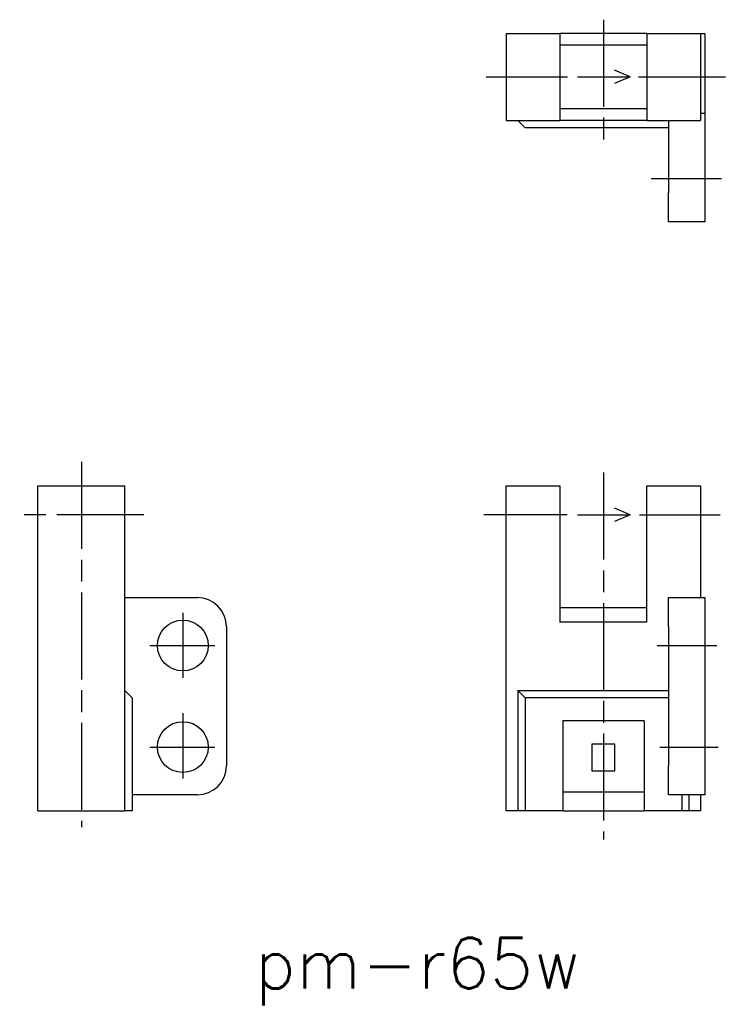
# Model space of a CAD drawing. Extents: x 72.2 to 121.1, y 130.4 to 198.2.
import ezdxf

# ---------------------------------------------------------------- set-up
doc = ezdxf.new("R2010")
doc.units = 0
doc.linetypes.add('AM_ISO08W050X2', pattern=[9, 6, -0.75, 1.5, -0.75])
doc.layers.get('0').update_dxf_attribs({"linetype": 'CONTINUOUS'})
doc.styles.get("Standard").update_dxf_attribs({"font": 'txt', "bigfont": 'bigfont'})

# ---------------------------------------------------------------- blocks, each defined once
blk = doc.blocks.new('*U3')
at = {"color": 2, "linetype": 'AM_ISO08W050X2'}
blk.add_text('pm-r65w', height=3.5, dxfattribs=at).set_placement((88.411, 131.45))

msp = doc.modelspace()

# ---------------------------------------------------------------- linework, layer by layer
at = {"color": 4, "linetype": 'AM_ISO08W050X2'}
for p, q in [((112.449, 198.238), (112.449, 189.86)), ((104.371, 194.291), (109.964, 194.291)), ((114.878, 194.291), (121.063, 194.291)), ((115.742, 187.291), (120.59, 187.291)), ((76.451, 167.755), (76.451, 142.571)), ((112.449, 167.021), (112.449, 141.719)), ((80.761, 164.092), (72.2, 164.092)), ((109.944, 164.092), (104.198, 164.092)), ((114.948, 164.092), (120.505, 164.092)), ((83.451, 157.356), (83.451, 152.853)), ((81.182, 155.092), (85.645, 155.092)), ((116.163, 155.092), (120.267, 155.092)), ((83.451, 150.433), (83.451, 145.929)), ((81.182, 148.092), (85.665, 148.092)), ((116.336, 148.092), (120.364, 148.092))]:
    msp.add_line(p, q, dxfattribs=at)
at = {"color": 7, "linetype": 'CONTINUOUS'}
for p, q in [((105.749, 197.291), (109.449, 197.291)), ((105.749, 197.291), (105.749, 191.291)), ((109.449, 197.291), (109.449, 191.291)), ((115.449, 197.291), (109.449, 197.291)), ((115.449, 197.291), (115.449, 191.291)), ((115.449, 197.291), (119.149, 197.291)), ((119.149, 197.291), (119.149, 191.291)), ((119.149, 197.291), (119.449, 197.291)), ((119.449, 197.291), (119.449, 191.791)), ((115.449, 196.491), (109.449, 196.491)), ((115.449, 192.091), (109.449, 192.091)), ((119.149, 191.791), (119.449, 191.791)), ((119.449, 191.791), (119.449, 186.291)), ((105.749, 191.291), (109.449, 191.291)), ((107.049, 190.791), (106.549, 191.291)), ((116.949, 190.791), (107.049, 190.791)), ((115.449, 191.291), (109.449, 191.291)), ((115.449, 191.291), (119.149, 191.291)), ((116.949, 191.291), (116.949, 186.291)), ((116.949, 184.291), (116.949, 186.291)), ((119.449, 186.291), (119.449, 184.291)), ((119.449, 184.291), (116.949, 184.291)), ((73.451, 143.692), (73.451, 166.092)), ((73.451, 166.092), (79.451, 166.092)), ((79.451, 143.692), (79.451, 166.092)), ((105.749, 143.692), (105.749, 166.092)), ((105.749, 166.092), (109.449, 166.092)), ((109.449, 166.092), (109.449, 156.692)), ((115.449, 156.692), (115.449, 166.092)), ((115.449, 166.092), (119.149, 166.092)), ((119.149, 166.092), (119.149, 158.392)), ((79.451, 158.392), (84.451, 158.392)), ((116.949, 158.392), (119.449, 158.392)), ((116.949, 156.392), (116.949, 158.392)), ((119.449, 158.392), (119.449, 156.392)), ((115.449, 157.692), (109.449, 157.692)), ((86.451, 156.392), (86.451, 146.792)), ((115.449, 156.692), (109.449, 156.692)), ((116.949, 156.392), (116.949, 146.792)), ((119.449, 156.392), (119.449, 146.792)), ((79.951, 151.492), (79.451, 151.992)), ((79.951, 151.492), (79.951, 143.692)), ((106.549, 151.992), (106.549, 143.692)), ((107.049, 151.492), (106.549, 151.992)), ((106.549, 151.992), (116.949, 151.992)), ((107.049, 151.492), (107.049, 143.692)), ((116.949, 151.492), (107.049, 151.492)), ((115.249, 149.892), (109.649, 149.892)), ((109.649, 149.892), (109.649, 143.692)), ((115.249, 149.892), (115.249, 143.692)), ((113.249, 148.292), (111.649, 148.292)), ((111.649, 148.292), (111.649, 146.452)), ((113.249, 146.452), (113.249, 148.292)), ((116.949, 144.792), (116.949, 146.792)), ((119.449, 146.792), (119.449, 144.792)), ((111.649, 146.452), (113.249, 146.452)), ((84.451, 144.792), (79.951, 144.792)), ((115.249, 144.992), (109.649, 144.992)), ((119.449, 144.792), (116.949, 144.792)), ((117.849, 144.792), (117.849, 143.692)), ((118.349, 144.792), (118.349, 143.692)), ((119.149, 144.792), (119.149, 143.692)), ((73.451, 143.692), (79.451, 143.692)), ((79.951, 143.692), (79.451, 143.692)), ((106.549, 143.692), (105.749, 143.692)), ((107.049, 143.692), (106.549, 143.692)), ((109.649, 143.692), (107.049, 143.692)), ((109.649, 143.692), (115.249, 143.692)), ((117.849, 143.692), (115.249, 143.692)), ((118.349, 143.692), (117.849, 143.692)), ((119.149, 143.692), (118.349, 143.692))]:
    msp.add_line(p, q, dxfattribs=at)
at = {"color": 2}
for p, q in [((110.665, 194.291), (114.304, 194.291)), ((114.304, 194.291), (113.22, 194.768)), ((114.304, 194.291), (113.22, 193.843)), ((114.304, 164.092), (113.22, 164.569)), ((110.665, 164.092), (114.304, 164.092)), ((114.304, 164.092), (113.22, 163.644))]:
    msp.add_line(p, q, dxfattribs=at)
at = {"color": 7, "linetype": 'CONTINUOUS'}
for centre in [(83.451, 155.092), (83.451, 148.092)]:
    msp.add_circle(centre, 1.75, dxfattribs=at)
for centre, start, end in [((84.451, 156.392), 0, 90), ((84.451, 146.792), 270, 0)]:
    msp.add_arc(centre, 2, start, end, dxfattribs=at)

# ---------------------------------------------------------------- block references
at = {"color": 4, "linetype": 'AM_ISO08W050X2'}
msp.add_blockref('*U3', (0, 0), dxfattribs=at)

doc.saveas('drawing.dxf')
